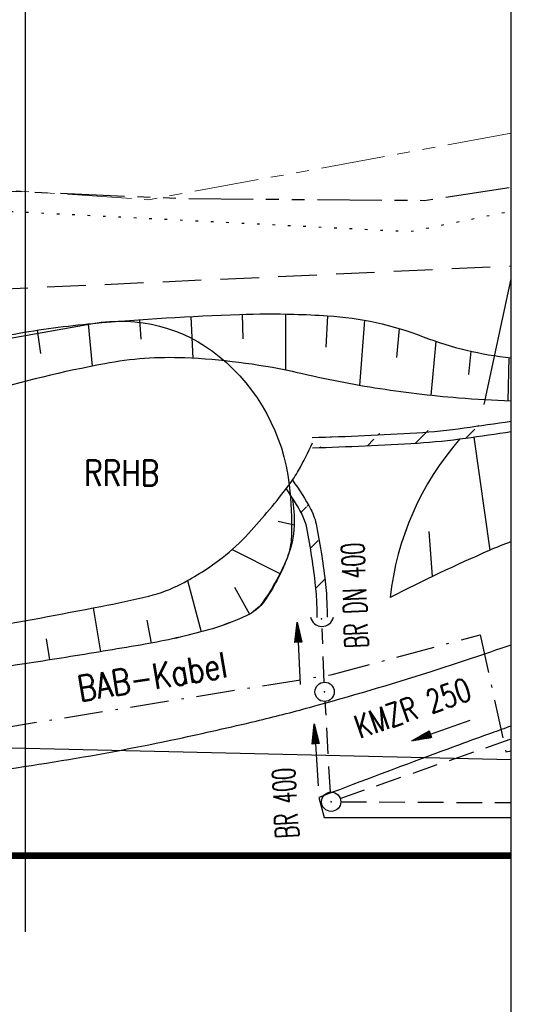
# Model space of a CAD drawing. Extents: x 0 to 1135, y 0 to 420.
# Tile 58 of 61: x 912 to 950, y 217 to 293. Entities that reach past the tile are written whole.
import ezdxf
from ezdxf.enums import TextEntityAlignment as Align

# ---------------------------------------------------------------- set-up
doc = ezdxf.new("R2010")
doc.units = 0
doc.header["$LTSCALE"] = 2
doc.header["$MEASUREMENT"] = 0
for name, pattern in [('AUSGEZOGEN', [0]), ('BAB-FM2', [2.6, 1.5, -0.5, 0.1, -0.5]), ('EinAusfädelung', [3.5, 2.5, -1]), ('GESTRICH-X2', [1.5, 1, -0.5]), ('GESTRICHELTX3', [2.25, 1.5, -0.75]), ('PHANTOMX2', [5, 2.5, -0.5, 0.5, -0.5, 0.5, -0.5]), ('PUNKTX2_STR', [0.6, 0.1, -0.5])]:
    doc.linetypes.add(name, pattern=pattern)
doc.layers.get('0').update_dxf_attribs({"color": 8, "linetype": 'AUSGEZOGEN'})
for name, color, linetype in [('BAB_FM', 8, 'BAB-FM2'), ('BOESCHG', 8, 'AUSGEZOGEN'), ('DURCHL', 200, 'GESTRICH-X2'), ('EINAUSF', 8, 'EinAusfädelung'), ('FBRTOP', 8, 'AUSGEZOGEN'), ('GRENZL-BAB', 7, 'AUSGEZOGEN'), ('KANAL', 200, 'GESTRICH-X2'), ('Lichtwellenleiter COLT', 8, 'PHANTOMX2'), ('Lichtwellenleiter GLH', 8, 'PHANTOMX2'), ('NETZ', 250, 'AUSGEZOGEN'), ('NUTZUNG', 8, 'PUNKTX2_STR'), ('NZ', 8, 'AUSGEZOGEN'), ('PFEIL', 200, 'CONTINUOUS'), ('RAHMEN', 250, 'AUSGEZOGEN'), ('Rinne', 200, 'CONTINUOUS'), ('RRB', 4, 'AUSGEZOGEN'), ('RRHB', 4, 'CONTINUOUS'), ('SCHSYMBOL', 200, 'AUSGEZOGEN'), ('TEXTO', 200, 'CONTINUOUS'), ('W-LTG', 8, 'GESTRICHELTX3')]:
    doc.layers.add(name, color=color, linetype=linetype)
doc.styles.add('ROMANS', font='romans.shx', dxfattribs={"width": 0.8})
pattern_1 = [(45, (0, 0), (-1.767766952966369, 1.767766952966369), [])]

# ---------------------------------------------------------------- blocks, each defined once
blk = doc.blocks.new('GST')
at = {"color": 0}
blk.add_circle((0, 0), 0.75, dxfattribs=at)
blk.add_point((0, 0), dxfattribs=at)
blk = doc.blocks.new('10')
blk.add_blockref('GST', (0, 0))
blk = doc.blocks.new('40')
at = {"color": 0}
blk.add_arc((0.0246800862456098, 0.3106833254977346), 0.9100732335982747, 192.5363002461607, 347.4636997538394, dxfattribs=at)
blk.add_point((0, 0), dxfattribs=at)
blk = doc.blocks.new('PFEIL2')
at = {"color": 0}
for p, q in [((0.8796887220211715, 0.0024565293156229), (-2.401395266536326, -0.0115320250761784)), ((0.8808543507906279, -0.2709205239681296), (0.8785230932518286, 0.2758335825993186)), ((0.8785230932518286, 0.2758335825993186), (2.42908935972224, 0.0090619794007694)), ((0.9110887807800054, 0.2702307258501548), (0.878570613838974, 0.2646884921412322)), ((0.9651190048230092, 0.2609349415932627), (0.8786494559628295, 0.2461975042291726)), ((1.019149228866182, 0.2516391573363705), (0.8787282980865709, 0.2277065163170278)), ((1.073179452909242, 0.24234337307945), (0.8788071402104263, 0.2092155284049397)), ((1.127209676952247, 0.2330475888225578), (0.8788859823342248, 0.1907245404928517)), ((1.18123990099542, 0.2237518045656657), (0.8789648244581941, 0.1722335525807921)), ((1.235270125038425, 0.2144560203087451), (0.8790436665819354, 0.1537425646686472)), ((1.289300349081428, 0.2051602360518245), (0.8791225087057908, 0.1352515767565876)), ((1.34333057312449, 0.195864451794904), (0.8792013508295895, 0.1167605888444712)), ((1.397360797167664, 0.1865686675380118), (0.8792801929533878, 0.0982696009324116)), ((1.451391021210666, 0.1772728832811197), (0.8793590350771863, 0.0797786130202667)), ((1.505421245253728, 0.1679770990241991), (0.8794378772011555, 0.0612876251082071)), ((1.559451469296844, 0.1586813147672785), (0.8795167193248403, 0.0427966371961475)), ((1.613481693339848, 0.1493855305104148), (0.8795955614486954, 0.024305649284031)), ((1.66751191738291, 0.140089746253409), (0.8796744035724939, 0.005814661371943)), ((1.721542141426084, 0.1307939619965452), (0.8797532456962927, -0.0126763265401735)), ((1.775572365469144, 0.1214981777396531), (0.8798320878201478, -0.0311673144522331)), ((1.82960258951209, 0.1122023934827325), (0.8799109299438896, -0.0496583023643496)), ((1.883632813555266, 0.1029066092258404), (0.8799897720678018, -0.0681492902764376)), ((1.937663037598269, 0.0936108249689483), (0.8800686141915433, -0.08664027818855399)), ((1.991693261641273, 0.0843150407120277), (0.8801474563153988, -0.105131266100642)), ((2.045723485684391, 0.0750192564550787), (0.8802262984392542, -0.1236222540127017)), ((2.099753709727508, 0.0657234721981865), (0.8803051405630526, -0.1421132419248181)), ((2.153783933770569, 0.056427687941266), (0.8803839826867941, -0.1606042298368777)), ((2.207814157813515, 0.0471319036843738), (0.8804628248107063, -0.1790952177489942)), ((2.26184438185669, 0.0378361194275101), (0.8805416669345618, -0.1975862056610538)), ((2.315874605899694, 0.0285403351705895), (0.8806205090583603, -0.2160771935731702)), ((2.36990482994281, 0.0192445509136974), (0.8806993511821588, -0.2345681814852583)), ((2.423935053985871, 0.009948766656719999), (0.8807781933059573, -0.2530591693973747)), ((2.42908935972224, 0.0090619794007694), (0.8808543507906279, -0.2709205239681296))]:
    blk.add_line(p, q, dxfattribs=at)

msp = doc.modelspace()

# ---------------------------------------------------------------- hatches: boundary and pattern name
at = {"layer": 'Rinne'}
h = msp.add_hatch(dxfattribs=at)
h.set_pattern_fill('ANSI31', color=256, scale=20, style=0)
h.set_pattern_definition(pattern_1)
edge = h.paths.add_edge_path()
edge.add_arc((887.0473926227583, 683.1258886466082), 426.7178876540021, 278.0032293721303, 278.48366649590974, ccw=False)
edge.add_arc((939.6798365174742, 308.7796870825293), 48.68977656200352, 273.5765585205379, 278.00322937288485, ccw=False)
edge.add_arc((928.3056997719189, 490.7544404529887), 231.0196475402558, 271.55134290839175, 273.57655851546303, ccw=False)
edge.add_arc((887.04739261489, 683.1258886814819), 425.9178876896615, 278.00322937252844, 278.4997191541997, ccw=False)
edge.add_arc((939.6798365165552, 308.7796870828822), 47.88977656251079, 273.57655852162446, 278.0032293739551, ccw=False)
edge.add_arc((928.3056997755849, 490.7544404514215), 230.2196475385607, 271.55134290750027, 273.5765585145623, ccw=False)
h = msp.add_hatch(dxfattribs=at)
h.set_pattern_fill('ANSI31', color=256, scale=20, style=0)
h.set_pattern_definition(pattern_1)
edge = h.paths.add_edge_path()
edge.add_arc((919.3596021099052, 247.1040981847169), 16.22926170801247, 27.832295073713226, 36.407282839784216, ccw=False)
edge.add_arc((930.3383929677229, 252.9004687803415), 3.814280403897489, 10.751333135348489, 27.8322950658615, ccw=False)
edge.add_arc((871.1116435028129, 241.6544913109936), 64.09926909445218, 8.680076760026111, 10.75133313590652, ccw=False)
edge.add_arc((875.7250859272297, 242.3588054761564), 59.43237404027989, 6.529549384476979, 8.68007679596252, ccw=False)
edge.add_arc((920.8146846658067, 247.519673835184), 14.04838483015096, 2.943720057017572, 6.529549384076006, ccw=False)
edge.add_arc((890.1076973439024, 245.9406326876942), 44.79594475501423, 0.9164980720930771, 2.9437200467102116, ccw=False)
edge.add_arc((919.3596021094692, 247.1040981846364), 17.02926170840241, 27.83229507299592, 36.40728283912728, ccw=False)
edge.add_arc((930.3383929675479, 252.9004687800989), 4.614280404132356, 10.75133313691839, 27.832295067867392, ccw=False)
edge.add_arc((871.1116435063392, 241.654491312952), 64.89926909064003, 8.680076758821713, 10.7513331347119, ccw=False)
edge.add_arc((875.7250859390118, 242.3588054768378), 60.23237402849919, 6.5295493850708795, 8.680076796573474, ccw=False)
edge.add_arc((920.8146846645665, 247.5196738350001), 14.84838483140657, 2.943720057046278, 6.529549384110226, ccw=False)
edge.add_arc((890.1076973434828, 245.9406326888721), 45.59594475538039, 0.916498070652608, 2.9437200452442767, ccw=False)

# ---------------------------------------------------------------- linework, layer by layer
at = {"layer": 'BAB_FM'}
msp.add_lwpolyline([(867.1326217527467, 245.5210480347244), (869.0974541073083, 245.5210743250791), (885.0974942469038, 242.5212884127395), (889.5975986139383, 234.7213486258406), (936.0917521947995, 242.2088411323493), (947.5974569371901, 245.3100578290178), (949.597578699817, 236.2100845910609), (950.0000000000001, 236.2753886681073)], dxfattribs=at)
at = {"layer": 'BOESCHG'}
for p, q in [((929.1595146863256, 268.3052997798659), (929.1027120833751, 270.2170802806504)), ((932.4586524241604, 270.2371675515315), (932.4604714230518, 265.8767939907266)), ((917.4395242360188, 266.1920647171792), (917.1273494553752, 269.4764674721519)), ((921.2230787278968, 268.2844886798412), (921.1139021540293, 269.8035865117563)), ((925.2749502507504, 266.7925705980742), (925.1062333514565, 270.0504024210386)), ((935.7240476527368, 270.1066716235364), (935.5880132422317, 267.6670737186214)), ((938.5967459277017, 269.7583963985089), (938.1983462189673, 264.686303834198)), ((913.4332870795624, 267.1807186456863), (913.1580634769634, 268.9855945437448)), ((941.2879164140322, 269.1171996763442), (941.0901552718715, 266.8677323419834)), ((944.1581576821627, 268.1151511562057), (943.7531447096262, 263.9068289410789)), ((946.8698123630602, 267.3506114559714), (946.6734006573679, 265.5489690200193)), ((949.8353321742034, 266.8618267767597), (949.7406275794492, 263.4861148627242)), ((947.092602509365, 260.6547358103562), (948.3403184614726, 251.8759493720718)), ((931.8789960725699, 254.1387302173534), (933.1246837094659, 253.8624475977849)), ((943.6055561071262, 253.3286063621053), (943.8537666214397, 249.8226152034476)), ((928.310324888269, 251.934595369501), (932.0200036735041, 250.0568563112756)), ((924.8231573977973, 249.5150687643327), (925.8986536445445, 245.5326781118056)), ((928.4761308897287, 249.0101700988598), (929.6504466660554, 246.9007794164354)), ((917.4916140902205, 247.3879410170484), (918.0539909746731, 243.9844221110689)), ((921.6748610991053, 246.4271342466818), (921.9977780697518, 244.65262904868)), ((913.8440493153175, 244.999993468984), (914.1052170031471, 243.3463205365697))]:
    msp.add_line(p, q, dxfattribs=at)
for points in [[(932.9733102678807, 255.9390223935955, -0.04995900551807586), (933.1220958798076, 253.804832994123, -0.09161473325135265), (932.5700978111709, 251.2520074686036, -0.05422373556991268), (930.6848932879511, 247.833834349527, -0.1323542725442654), (929.4390106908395, 246.7944894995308, -0.03953723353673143), (926.3701557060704, 245.6636462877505, -0.02601596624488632), (921.5260289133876, 244.5702392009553, -0.002592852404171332), (915.7374310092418, 243.6075951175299, -0.002613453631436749), (909.9848295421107, 242.7123890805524, -0.008489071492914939), (907.3437561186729, 242.3612587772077, -0.00509907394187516), (902.9327705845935, 241.896400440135, -0.1604293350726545), (898.1629685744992, 242.9797954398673, -0.1295357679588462), (893.9755497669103, 247.2838373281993, -0.1402686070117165), (892.9884921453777, 251.400854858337, -0.09964277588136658), (894.4033077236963, 257.1316517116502, -0.093054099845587), (899.4704272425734, 264.1364688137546, -0.1251182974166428), (905.1208421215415, 267.2973478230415, -0.02098339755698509), (911.354796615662, 268.6857060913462, -0.02177114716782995), (917.4557110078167, 269.505901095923, -0.0143078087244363), (928.8756426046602, 270.2089727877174, -0.01474955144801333), (933.102216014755, 270.2232463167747, -0.07668658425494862)], [(933.102216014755, 270.2232463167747, -0.009157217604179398), (935.7240476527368, 270.1066716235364, -0.07668658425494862), (943.1719407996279, 268.4738265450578, 0.06745371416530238), (950, 266.844863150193, 0.03271002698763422)], [(932.9858210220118, 265.7680764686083, 0.04197905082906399), (924.6098713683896, 266.8246396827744, 0.05689842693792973), (918.3882495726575, 266.3752607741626, 0.02533644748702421), (908.8201030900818, 264.0698496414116, 0.05940643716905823), (904.9522951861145, 262.4081718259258, 0.06250602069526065), (902.0550057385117, 260.2088463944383, 0.04777550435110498), (898.9898675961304, 256.5784161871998, 0.1042424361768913), (896.8096964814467, 251.3923141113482, 0.01132196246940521), (896.7743883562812, 251.1835954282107, 0.1488700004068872)], [(950, 263.477604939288, -0.0122370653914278), (945.9032981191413, 263.7061224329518, -0.01952591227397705), (939.4042826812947, 264.4847777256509, -0.01952591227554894), (932.9858210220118, 265.7680764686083)], [(896.8608471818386, 249.3911570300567, 0.07223768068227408), (897.3662070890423, 248.1460327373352, 0.1488700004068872), (900.1576054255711, 245.5692260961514, 0.1504206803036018), (903.8761195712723, 245.0023852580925, 0.002993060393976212), (906.3134317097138, 245.3790195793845, 0.003233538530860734), (908.5649681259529, 245.7557113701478, 0.00459834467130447), (918.0930251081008, 247.5036341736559, 0.01166717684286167), (921.824321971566, 248.3144025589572, 0.06095978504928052), (924.3598205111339, 249.2660653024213, 0.04392773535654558), (927.5210405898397, 251.2862153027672, 0.04293090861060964), (929.5845801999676, 253.1789085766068, 0.02431612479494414), (932.743137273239, 256.9739174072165, 0.034433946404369), (933.4653983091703, 258.0843953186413, 0.01903584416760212), (934.5492040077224, 260.2193227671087)], [(950, 252.5458145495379, 0.01311401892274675), (948.2981385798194, 251.8576246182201, 0.01648165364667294), (940.5961254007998, 248.1990682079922)]]:
    msp.add_lwpolyline(points, format="xyb", dxfattribs=at)
msp.add_arc((962.7836593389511, 245.804356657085), 22.31639096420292, 138.8118131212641, 173.8398839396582, dxfattribs=at)
at = {"layer": 'DURCHL'}
for p, q in [((935.4532728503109, 241.6114892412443), (935.3011561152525, 245.8004975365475)), ((935.9454765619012, 233.0661281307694), (935.5475020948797, 240.1212121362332))]:
    msp.add_line(p, q, dxfattribs=at)
at = {"layer": 'EINAUSF', "const_width": 0.5, "flags": 128}
msp.add_lwpolyline([(672.2304014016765, 228.1300588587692), (872.2310009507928, 228.130999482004), (950.0000000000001, 228.1306931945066)], dxfattribs=at)
at = {"layer": 'FBRTOP'}
for points in [[(876.7551318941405, 232.4889452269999, 0.005079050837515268), (883.8718591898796, 232.5593674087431, 0.01272278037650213), (886.7105072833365, 232.6886070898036, 0.002033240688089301), (902.3403658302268, 233.8631727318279, 0.009676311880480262), (905.6182124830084, 234.1868450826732, 0.01133372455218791), (915.0325941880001, 235.5178089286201, 0.01172025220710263), (924.0675800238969, 237.2231206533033, 0.005814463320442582), (930.1745245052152, 238.5991372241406, 0.008486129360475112), (934.3303217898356, 239.6612587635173, 0.009990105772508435), (943.6925827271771, 242.4262572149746, 0.007563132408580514), (950, 244.5324165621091, 0.002175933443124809)], [(949.9999999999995, 238.2073389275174, 4.013948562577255e-05), (948.4739611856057, 237.6593964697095, 0.00297197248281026), (943.5240865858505, 235.8483480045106, 0.00173111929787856), (935.0558498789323, 232.6593783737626)], [(935.4597574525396, 231.1013566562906, -3.827709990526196e-07), (950, 231.1077590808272, -6.346087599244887e-06)]]:
    msp.add_lwpolyline(points, format="xyb", dxfattribs=at)
at = {"layer": 'FBRTOP', "flags": 128}
msp.add_lwpolyline([(935.0558498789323, 232.6593783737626), (935.4597574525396, 231.101356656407)], dxfattribs=at)
at = {"layer": 'GRENZL-BAB', "flags": 128}
msp.add_lwpolyline([(950.0000000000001, 235.5900472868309), (876.7260000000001, 237.303)], dxfattribs=at)
at = {"layer": 'KANAL'}
for p, q in [((935.4534888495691, 241.6109780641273), (935.3013759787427, 245.7999864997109)), ((935.9456846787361, 233.0656164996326), (935.5477167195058, 240.120700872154)), ((936.7050374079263, 232.582850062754), (950.0000000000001, 237.2026246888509)), ((936.7442731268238, 232.3186596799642), (950.0000000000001, 232.2563780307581))]:
    msp.add_line(p, q, dxfattribs=at)
at = {"layer": 'Lichtwellenleiter COLT', "lineweight": 0, "flags": 128}
msp.add_lwpolyline([(950, 284.2899409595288), (921.8234844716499, 279.1288181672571), (903.6572373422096, 280.3217830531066), (895.8520166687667, 279.4665461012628), (893.0257159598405, 272.18856394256), (892.2323023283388, 262.191414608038), (892.820564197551, 247.3546916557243), (894.8779076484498, 241.5204960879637), (892.644502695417, 239.1783598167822), (797.2296918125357, 244.0950725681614), (701.3062338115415, 244.4669664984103), (657.5753911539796, 244.4676413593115), (625.027211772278, 242.6727266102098), (574.0843722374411, 242.672380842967), (484.7335755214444, 256.5529617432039), (478.3508666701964, 254.2762255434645), (462.9688200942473, 249.4477016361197)], dxfattribs=at)
at = {"layer": 'Lichtwellenleiter GLH', "flags": 128}
msp.add_lwpolyline([(892.8037919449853, 238.7829398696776), (892.9221355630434, 239.6218324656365), (892.9427911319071, 265.2943770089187), (895.9136469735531, 279.4297397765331), (910.8746587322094, 279.8019778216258), (924.6626281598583, 279.2116922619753), (943.243320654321, 279.0782027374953), (950, 280.1038150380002)], dxfattribs=at)
at = {"layer": 'NETZ'}
msp.add_line((949.98, 272.978), (947.8739999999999, 263.202), dxfattribs=at)
at = {"layer": 'NUTZUNG', "flags": 128}
msp.add_lwpolyline([(894.2874381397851, 279.0701889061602), (942.1367298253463, 276.6539427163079), (950, 278.2490906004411)], dxfattribs=at)
at = {"layer": 'NZ'}
msp.add_line((912.2311280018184, 222.2154916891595), (912.2319137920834, 326.0065437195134), dxfattribs=at)
at = {"layer": 'RAHMEN'}
msp.add_line((950, 0), (950, 415), dxfattribs=at)
at = {"layer": 'Rinne'}
for points in [[(950, 261.8860326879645, -0.002166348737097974), (946.3474781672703, 261.3563462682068, -0.01931739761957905), (942.6673056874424, 260.9831837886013, -0.008836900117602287), (934.5383749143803, 260.6191761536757, -0.008836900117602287)], [(950, 261.0771653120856, -0.002096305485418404), (946.4588612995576, 260.5641380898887, -0.01931739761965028), (942.7172114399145, 260.1847419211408, -0.008836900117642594), (934.5600331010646, 259.8194693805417, -0.008836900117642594)], [(932.9882815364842, 257.3146246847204, -0.03932524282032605), (934.418883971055, 255.054807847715, -0.07466806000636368), (934.8716745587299, 253.7612484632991, -0.009037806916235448), (935.2675839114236, 251.4488998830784, -0.009383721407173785), (935.5667530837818, 249.2081670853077, -0.01564740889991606), (935.6434764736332, 248.2822127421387, -0.00884565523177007), (935.6978089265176, 246.6699501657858, -0.00884565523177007)], [(932.490691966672, 256.6415724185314, -0.03561823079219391), (933.7114296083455, 254.6812997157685, -0.07466806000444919), (934.0857177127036, 253.6120109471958, -0.009037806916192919), (934.4767467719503, 251.3281662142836, -0.0093837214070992), (934.7719424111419, 249.1171945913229, -0.01564740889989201), (934.8445321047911, 248.2411287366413, -0.008845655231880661), (934.8979112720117, 246.6571539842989, -0.008845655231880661)]]:
    msp.add_lwpolyline(points, format="xyb", dxfattribs=at)
at = {"layer": 'RRB'}
msp.add_lwpolyline([(932.7433674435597, 256.9734087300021, -0.0365254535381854), (932.9142594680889, 252.9816591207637, -0.0831899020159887), (932.5703227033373, 251.251498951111, -0.0626132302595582), (930.8175142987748, 247.9437779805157, -0.1323542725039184), (929.4392314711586, 246.7939838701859, -0.0395372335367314), (926.3703754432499, 245.663143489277, -0.0260159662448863), (921.5262476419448, 244.5697408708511, -0.0025928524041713), (915.7376488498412, 243.6071021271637, -0.0026134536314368), (909.985046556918, 242.7119013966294, -0.0084890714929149), (907.3439728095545, 242.3607735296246, -0.0050990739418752), (902.9329868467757, 241.8959192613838, -0.1604293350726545), (898.1631858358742, 242.9793186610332, -0.1295357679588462), (893.9757709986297, 247.2833644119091, -0.1402686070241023), (892.9887171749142, 251.4003828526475, -0.0996427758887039), (894.4035380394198, 257.1311784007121, -0.0930540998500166), (899.8177280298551, 264.6157733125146, -0.1464862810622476), (905.1210818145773, 267.2968646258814), (910.7506434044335, 268.304829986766), (917.4559527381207, 269.5054065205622, -0.2193824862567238), (927.2976886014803, 266.9425295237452, -0.1944774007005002)], format="xyb", close=True, dxfattribs=at)
at = {"layer": 'W-LTG'}
msp.add_line((904.9213897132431, 271.9384783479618), (950, 273.9753926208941), dxfattribs=at)

# ---------------------------------------------------------------- block references
at = {"layer": 'PFEIL'}
for p, rotation in [((933.4766162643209, 243.8476266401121), 92.33406551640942), ((944.5596847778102, 237.8750721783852), 199.2158655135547), ((934.8464840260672, 235.9495902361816), 93.41796551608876)]:
    msp.add_blockref('PFEIL2', p, dxfattribs=dict(at, rotation=rotation))
at = {"layer": 'SCHSYMBOL', "rotation": 1.836947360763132e-05}
for name, p in [('40', (935.2640735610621, 246.5542155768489)), ('10', (935.4958155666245, 240.8688701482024)), ('10', (936.0062473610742, 232.3226505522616))]:
    msp.add_blockref(name, p, dxfattribs=at)

# ---------------------------------------------------------------- texts
at = {"layer": 'BAB_FM', "style": 'ROMANS', "width": 0.8}
msp.add_text('BAB-Kabel', height=2, rotation=9.47378736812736, dxfattribs=at).set_placement((916.4622990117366, 240.0914109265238))
at = {"layer": 'DURCHL', "style": 'ROMANS', "width": 0.6}
msp.add_text('BR 400', height=1.8, rotation=93.4180183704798, dxfattribs=at).set_placement((933.337557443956, 232.2745586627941), align=Align.CENTER)
at = {"layer": 'RRHB', "style": 'ROMANS', "width": 0.8}
msp.add_text('RRHB', height=2, dxfattribs=at).set_placement((916.7876816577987, 256.8914876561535))
at = {"layer": 'TEXTO', "style": 'ROMANS'}
for s, rotation, width, p in [('BR DN 400', 92.33406551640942, 0.6, (938.7326572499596, 248.3953739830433)), ('KMZR 250', 19.21586551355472, 0.75, (942.6361312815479, 238.7601681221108))]:
    msp.add_text(s, height=1.8, rotation=rotation, dxfattribs=dict(at, width=width)).set_placement(p, align=Align.CENTER)

doc.saveas('drawing.dxf')
